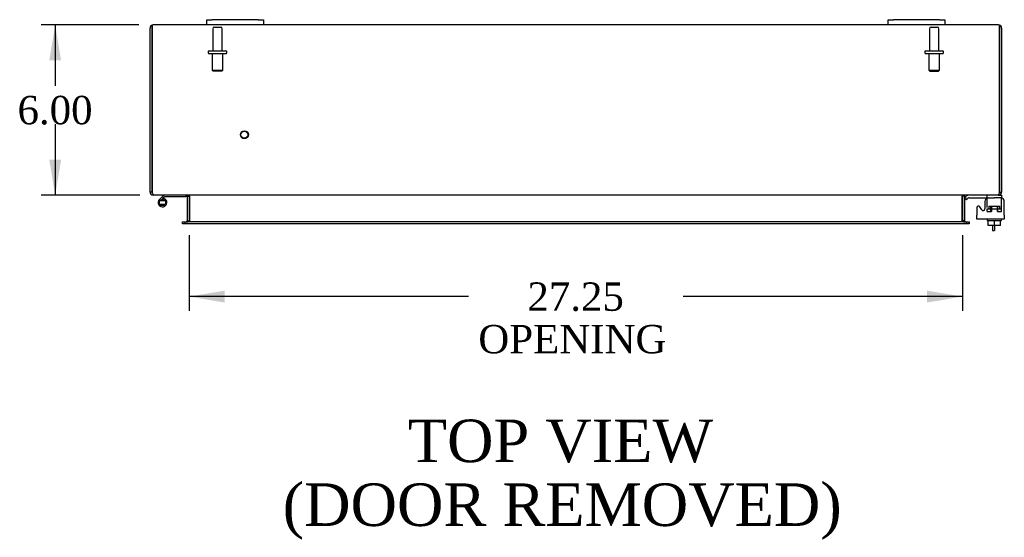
# Model space of a CAD drawing. Header units: inches. Extents: x 12 to 226, y 8 to 156.
# Tile 4 of 8: x 58 to 93, y 117 to 135. Entities that reach past the tile are written whole.
import ezdxf
from ezdxf.enums import TextEntityAlignment as Align

# ---------------------------------------------------------------- set-up
doc = ezdxf.new("R2010")
doc.units = ezdxf.units.IN
doc.header["$MEASUREMENT"] = 0
for name, color, linetype in [('COM40153-1', 7, 'CONTINUOUS'), ('COM42667', 7, 'CONTINUOUS'), ('COM42780', 7, 'CONTINUOUS'), ('COM48490', 7, 'CONTINUOUS'), ('DEFAULT', 7, 'CONTINUOUS'), ('FET07710', 7, 'CONTINUOUS'), ('HNG10620-32B', 7, 'CONTINUOUS'), ('HNG10620-32P', 7, 'CONTINUOUS'), ('SCC19011', 7, 'CONTINUOUS'), ('STD21878', 7, 'CONTINUOUS'), ('STD26094', 7, 'CONTINUOUS'), ('WAF25035', 7, 'CONTINUOUS')]:
    doc.layers.add(name, color=color, linetype=linetype)
doc.styles.add('SEACAD_TIMES_NEW_ROMAN', font='times.ttf')

# ---------------------------------------------------------------- blocks, each defined once
blk = doc.blocks.new('GDIMGGROUP18')
at = {"layer": 'DEFAULT', "linetype": 'Continuous'}
for points in [[(59.342, 133.712), (59.758, 133.712), (59.55, 134.962)], [(59.342, 130.212), (59.55, 128.962), (59.758, 130.212)]]:
    blk.add_hatch(color=136, dxfattribs=at).paths.add_polyline_path(points)
at = {"layer": 'DEFAULT', "color": 136, "linetype": 'Continuous'}
for p, q in [((62.501, 134.962), (59.05, 134.962)), ((59.55, 134.962), (59.55, 132.812)), ((59.55, 131.462), (59.55, 128.962)), ((62.527, 128.962), (59.05, 128.962))]:
    blk.add_line(p, q, dxfattribs=at)
at = {"layer": 'DEFAULT', "color": 136, "linetype": 'Continuous', "style": 'SEACAD_TIMES_NEW_ROMAN'}
blk.add_text('6.00', height=1, dxfattribs=at).set_placement((58.223, 132.462), align=Align.TOP_LEFT)
blk = doc.blocks.new('GDIMGGROUP19')
at = {"layer": 'DEFAULT', "linetype": 'Continuous'}
for points in [[(65.518, 125.178), (65.518, 125.595), (64.268, 125.387)], [(90.268, 125.178), (91.518, 125.387), (90.268, 125.595)]]:
    blk.add_hatch(color=136, dxfattribs=at).paths.add_polyline_path(points)
at = {"layer": 'DEFAULT', "color": 136, "linetype": 'Continuous'}
for p, q in [((64.268, 127.557), (64.268, 124.887)), ((91.518, 127.557), (91.518, 124.887)), ((74.107, 125.387), (64.268, 125.387)), ((91.518, 125.387), (81.679, 125.387))]:
    blk.add_line(p, q, dxfattribs=at)
at = {"layer": 'DEFAULT', "color": 136, "linetype": 'Continuous', "style": 'SEACAD_TIMES_NEW_ROMAN'}
for s, p in [('27.25', (76.187, 125.887)), ('OPENING ', (74.457, 124.387))]:
    blk.add_text(s, height=1, dxfattribs=at).set_placement(p, align=Align.TOP_LEFT)

msp = doc.modelspace()

# ---------------------------------------------------------------- linework, layer by layer
at = {"layer": 'COM40153-1', "color": 7}
for p, q in [((92.571, 127.89), (92.571, 127.712)), ((92.571, 127.712), (92.643, 127.712)), ((92.643, 127.89), (92.643, 127.712))]:
    msp.add_line(p, q, dxfattribs=at)
at = {"layer": 'COM42667', "color": 7}
for p, q in [((92.302, 128.742), (92.302, 128.482)), ((92.989, 128.259), (92.989, 128.742)), ((92.019, 128.515), (92.019, 128.259)), ((92.192, 128.45), (92.129, 128.547)), ((92.019, 128.116), (92.019, 128.259)), ((92.989, 128.116), (92.019, 128.116)), ((92.989, 128.259), (92.989, 128.116))]:
    msp.add_line(p, q, dxfattribs=at)
for centre, radius, start, end in [((92.427, 128.742), 0.125, 90, 180), ((92.864, 128.742), 0.125, 0, 90), ((92.079, 128.515), 0.06, 32.8455, 180), ((92.242, 128.482), 0.06, 212.8455, 0)]:
    msp.add_arc(centre, radius, start, end, dxfattribs=at)
at = {"layer": 'COM42780', "color": 7}
for p, q in [((91.59, 128.87), (91.64, 128.92)), ((91.59, 128.87), (91.657, 128.802)), ((91.657, 128.802), (91.707, 128.853)), ((91.741, 128.867), (92.64, 128.867)), ((91.775, 128.868), (91.775, 128.867)), ((91.775, 128.868), (91.835, 128.868)), ((91.835, 128.868), (91.835, 128.867)), ((91.835, 128.868), (91.863, 128.868)), ((91.863, 128.868), (91.863, 128.867)), ((91.863, 128.868), (92.025, 128.868)), ((91.976, 128.868), (91.976, 128.867)), ((92.025, 128.868), (92.025, 128.867)), ((92.39, 128.821), (92.39, 128.946)), ((92.89, 128.867), (92.64, 128.867)), ((92.785, 128.962), (92.89, 128.962)), ((92.89, 128.962), (92.89, 128.867)), ((92.89, 128.864), (92.89, 128.867)), ((92.89, 128.82), (92.89, 128.864)), ((92.89, 128.53), (92.89, 128.82)), ((92.39, 128.485), (92.89, 128.485)), ((92.39, 128.39), (92.39, 128.476)), ((92.39, 128.39), (92.533, 128.39)), ((92.445, 128.58), (92.835, 128.58)), ((92.445, 128.58), (92.445, 128.485)), ((92.515, 128.39), (92.515, 128.58)), ((92.533, 128.58), (92.533, 128.39)), ((92.746, 128.39), (92.746, 128.58)), ((92.746, 128.39), (92.89, 128.39)), ((92.765, 128.39), (92.765, 128.58)), ((92.835, 128.485), (92.835, 128.58)), ((92.89, 128.39), (92.89, 128.53))]:
    msp.add_line(p, q, dxfattribs=at)
for radius in [0.143, 0.048]:
    msp.add_arc((91.741, 128.819), radius, 90, 135, dxfattribs=at)
msp.add_ellipse((92.14, 127.862), major_axis=(0, 14.322), ratio=0.017455, start_param=-1.524085, end_param=-1.503851, dxfattribs=at)
msp.add_open_spline([(92.387, 128.859), (92.386, 128.861), (92.386, 128.862), (92.384, 128.866), (92.383, 128.867), (92.381, 128.867)], degree=3, knots=[0.6179659, 0.6179659, 0.6179659, 0.6179659, 0.75, 0.75, 1, 1, 1, 1], dxfattribs=at)
at = {"layer": 'COM48490', "color": 7}
for p, q in [((62.965, 134.854), (62.965, 134.956)), ((62.965, 134.956), (62.965, 134.854)), ((64.893, 134.962), (63.001, 134.962)), ((88.893, 134.962), (66.893, 134.962)), ((92.785, 134.962), (90.893, 134.962)), ((92.821, 134.854), (92.821, 134.956)), ((92.821, 134.956), (92.821, 134.854)), ((62.893, 129.07), (62.893, 134.854)), ((62.965, 134.854), (62.965, 129.07)), ((62.965, 129.07), (62.965, 134.854)), ((92.821, 129.07), (92.821, 134.854)), ((92.821, 134.854), (92.821, 129.07)), ((92.893, 134.854), (92.893, 129.07)), ((62.965, 129.07), (62.893, 129.07)), ((92.821, 129.07), (92.893, 129.07)), ((63.001, 128.986), (63.001, 128.962)), ((63.025, 128.962), (63.001, 128.962)), ((92.759, 128.962), (63.027, 128.962)), ((64.196, 128.926), (64.196, 128.057)), ((64.196, 128.926), (64.268, 128.926)), ((64.268, 128.926), (64.268, 128.057)), ((64.281, 128.926), (64.281, 128.057)), ((91.505, 128.057), (91.505, 128.926)), ((91.59, 128.926), (91.518, 128.926)), ((91.518, 128.926), (91.518, 128.057)), ((91.59, 128.926), (91.59, 128.057)), ((92.785, 128.962), (92.761, 128.962)), ((92.785, 128.986), (92.785, 128.962)), ((64.038, 127.949), (64.038, 128.021)), ((64.038, 128.021), (64.114, 128.021)), ((64.121, 128.021), (64.114, 128.021)), ((64.121, 128.021), (64.166, 128.021)), ((64.121, 128.021), (64.121, 127.949)), ((91.619, 128.021), (64.166, 128.021)), ((64.196, 128.057), (64.268, 128.057)), ((91.59, 128.057), (91.518, 128.057)), ((91.619, 128.021), (91.664, 128.021)), ((91.664, 128.021), (91.672, 128.021)), ((91.664, 127.949), (91.664, 128.021)), ((91.672, 128.021), (91.748, 128.021)), ((91.748, 128.021), (91.748, 127.949)), ((64.114, 127.949), (64.038, 127.949)), ((64.121, 127.949), (64.114, 127.949)), ((64.166, 127.949), (64.121, 127.949)), ((91.619, 127.949), (64.166, 127.949)), ((91.664, 127.949), (91.619, 127.949)), ((91.664, 127.949), (91.672, 127.949)), ((91.748, 127.949), (91.672, 127.949))]:
    msp.add_line(p, q, dxfattribs=at)
for centre, radius, start, end in [((63.001, 134.854), 0.108, 109.4712, 180), ((63.001, 134.854), 0.108, 90, 109.4712), ((92.785, 134.854), 0.108, 70.5288, 90), ((92.785, 134.854), 0.108, 0, 70.5288), ((63.001, 129.07), 0.108, 180, 270), ((63.001, 129.07), 0.036, 180, 218.7233), ((92.785, 129.07), 0.108, 270, 0), ((92.785, 129.07), 0.036, 321.2767, 0), ((64.16, 128.926), 0.036, 0, 90), ((64.16, 128.926), 0.108, 0, 10.3965), ((91.626, 128.926), 0.108, 169.6031, 180), ((91.626, 128.926), 0.036, 90, 180), ((64.16, 128.057), 0.036, 270, 360), ((64.16, 128.057), 0.108, 349.6015, 360), ((91.626, 128.057), 0.108, 180, 190.3994), ((91.626, 128.057), 0.036, 180, 270)]:
    msp.add_arc(centre, radius, start, end, dxfattribs=at)
for centre, start_param, end_param in [((63.001, 134.854), 3.141593, 3.48143), ((92.785, 134.854), 2.801756, 3.141593)]:
    msp.add_ellipse(centre, major_axis=(0, -0.108), ratio=0.997813, start_param=start_param, end_param=end_param, dxfattribs=at)
for points, knots in [([(63.027, 128.962), (63.022, 128.962), (63.016, 128.965), (63.006, 128.976), (63.001, 128.984), (62.991, 129.004), (62.986, 129.015), (62.975, 129.042), (62.97, 129.056), (62.965, 129.07)], [0, 0, 0, 0, 0.25, 0.25, 0.5, 0.5, 0.75, 0.75, 1, 1, 1, 1]), ([(92.821, 129.07), (92.816, 129.056), (92.811, 129.042), (92.8, 129.015), (92.795, 129.004), (92.785, 128.984), (92.78, 128.976), (92.769, 128.965), (92.764, 128.962), (92.759, 128.962)], [0, 0, 0, 0, 0.25, 0.25, 0.5, 0.5, 0.75, 0.75, 1, 1, 1, 1]), ([(64.281, 128.926), (64.281, 128.928), (64.281, 128.93), (64.279, 128.933), (64.278, 128.935), (64.274, 128.94), (64.27, 128.942), (64.262, 128.947), (64.258, 128.949), (64.249, 128.952), (64.244, 128.954), (64.229, 128.957), (64.219, 128.959), (64.199, 128.961), (64.188, 128.962), (64.178, 128.962)], [0, 0, 0, 0, 0.0625, 0.0625, 0.125, 0.125, 0.25, 0.25, 0.375, 0.375, 0.5, 0.5, 0.75, 0.75, 1, 1, 1, 1]), ([(91.608, 128.962), (91.598, 128.962), (91.587, 128.961), (91.567, 128.959), (91.557, 128.957), (91.542, 128.954), (91.537, 128.952), (91.528, 128.949), (91.523, 128.947), (91.515, 128.942), (91.512, 128.94), (91.508, 128.935), (91.506, 128.933), (91.505, 128.93), (91.505, 128.928), (91.505, 128.926)], [0, 0, 0, 0, 0.25, 0.25, 0.5, 0.5, 0.625, 0.625, 0.75, 0.75, 0.875, 0.875, 0.9375, 0.9375, 1, 1, 1, 1]), ([(64.178, 128.021), (64.188, 128.021), (64.199, 128.021), (64.219, 128.024), (64.229, 128.025), (64.244, 128.029), (64.249, 128.031), (64.258, 128.034), (64.262, 128.036), (64.27, 128.041), (64.274, 128.043), (64.278, 128.048), (64.279, 128.05), (64.281, 128.053), (64.281, 128.055), (64.281, 128.057)], [0, 0, 0, 0, 0.25, 0.25, 0.5, 0.5, 0.625, 0.625, 0.75, 0.75, 0.875, 0.875, 0.9375, 0.9375, 1, 1, 1, 1]), ([(91.505, 128.057), (91.505, 128.055), (91.505, 128.053), (91.507, 128.05), (91.508, 128.048), (91.512, 128.043), (91.515, 128.041), (91.523, 128.036), (91.528, 128.034), (91.537, 128.031), (91.542, 128.029), (91.557, 128.025), (91.567, 128.024), (91.587, 128.021), (91.598, 128.021), (91.608, 128.021)], [0, 0, 0, 0, 0.0625, 0.0625, 0.125, 0.125, 0.25, 0.25, 0.375, 0.375, 0.5, 0.5, 0.75, 0.75, 1, 1, 1, 1])]:
    msp.add_open_spline(points, degree=3, knots=knots, dxfattribs=at)
at = {"layer": 'FET07710', "color": 7}
for p, q in [((64.893, 135.149), (65.08, 135.149)), ((64.893, 134.962), (64.893, 135.149)), ((65.08, 134.962), (64.893, 134.962)), ((66.705, 135.149), (65.08, 135.149)), ((66.705, 134.962), (65.08, 134.962)), ((66.705, 135.149), (66.893, 135.149)), ((66.893, 134.962), (66.705, 134.962)), ((66.893, 135.149), (66.893, 134.962)), ((88.893, 135.149), (89.08, 135.149)), ((88.893, 134.962), (88.893, 135.149)), ((89.08, 134.962), (88.893, 134.962)), ((90.705, 135.149), (89.08, 135.149)), ((90.705, 134.962), (89.08, 134.962)), ((90.705, 135.149), (90.893, 135.149)), ((90.893, 134.962), (90.705, 134.962)), ((90.893, 135.149), (90.893, 134.962))]:
    msp.add_line(p, q, dxfattribs=at)
at = {"layer": 'HNG10620-32B', "color": 7}
for p, q in [((63.332, 128.918), (63.223, 128.809)), ((63.374, 128.876), (63.289, 128.79)), ((63.35, 128.936), (63.332, 128.918)), ((63.332, 128.918), (63.374, 128.876)), ((63.377, 128.848), (63.36, 128.79)), ((63.392, 128.893), (63.374, 128.876)), ((64.148, 128.902), (63.413, 128.902)), ((64.148, 128.962), (64.148, 128.902))]:
    msp.add_line(p, q, dxfattribs=at)
for centre, radius, start, end in [((63.332, 128.701), 0.154, 135, 72.8181), ((63.413, 128.873), 0.089, 90, 135), ((63.413, 128.873), 0.029, 90, 135)]:
    msp.add_arc(centre, radius, start, end, dxfattribs=at)
at = {"layer": 'HNG10620-32P', "color": 7}
for p, q in [((63.217, 128.766), (63.217, 128.636)), ((63.447, 128.766), (63.217, 128.766)), ((63.447, 128.636), (63.447, 128.766)), ((63.447, 128.636), (63.217, 128.636))]:
    msp.add_line(p, q, dxfattribs=at)
for centre, start, end in [((63.336, 128.532), 90.9722, 117.1004), ((63.327, 128.532), 62.9012, 89.0261), ((63.336, 128.869), 242.9006, 269.0262), ((63.327, 128.869), 270.9722, 297.1006)]:
    msp.add_arc(centre, 0.262, start, end, dxfattribs=at)
at = {"layer": 'SCC19011', "color": 7}
for p, q in [((92.425, 127.89), (92.425, 128.071)), ((92.64, 127.89), (92.64, 128.071)), ((92.855, 127.89), (92.855, 128.071)), ((92.64, 127.89), (92.425, 127.89)), ((92.855, 127.89), (92.64, 127.89))]:
    msp.add_line(p, q, dxfattribs=at)
at = {"layer": 'STD21878', "color": 7}
for radius in [0.141, 0.125]:
    msp.add_circle((66.215, 131.094), radius, dxfattribs=at)
at = {"layer": 'STD26094', "color": 7}
for p, q in [((65.103, 134.83), (65.103, 134.053)), ((65.163, 134.89), (65.373, 134.89)), ((65.433, 134.053), (65.433, 134.83)), ((90.353, 134.83), (90.353, 134.053)), ((90.413, 134.89), (90.623, 134.89)), ((90.683, 134.053), (90.683, 134.83)), ((64.943, 134.023), (64.943, 133.983)), ((64.973, 134.053), (65.563, 134.053)), ((64.973, 133.953), (65.563, 133.953)), ((65.08, 133.953), (65.08, 133.365)), ((65.455, 133.365), (65.455, 133.953)), ((65.593, 133.983), (65.593, 134.023)), ((90.193, 134.023), (90.193, 133.983)), ((90.223, 134.053), (90.813, 134.053)), ((90.223, 133.953), (90.813, 133.953)), ((90.33, 133.953), (90.33, 133.365)), ((90.705, 133.365), (90.705, 133.953)), ((90.843, 133.983), (90.843, 134.023)), ((65.08, 133.365), (65.455, 133.365)), ((65.08, 133.365), (65.118, 133.328)), ((65.418, 133.328), (65.118, 133.328)), ((65.418, 133.328), (65.455, 133.365)), ((90.33, 133.365), (90.705, 133.365)), ((90.33, 133.365), (90.368, 133.328)), ((90.368, 133.328), (90.668, 133.328)), ((90.668, 133.328), (90.705, 133.365))]:
    msp.add_line(p, q, dxfattribs=at)
for centre, radius, start, end in [((65.163, 134.83), 0.06, 90, 180), ((65.373, 134.83), 0.06, 0, 90), ((90.413, 134.83), 0.06, 90, 180), ((90.623, 134.83), 0.06, 0, 90), ((64.973, 134.023), 0.03, 90, 180), ((64.973, 133.983), 0.03, 180, 270), ((65.563, 134.023), 0.03, 0, 90), ((65.563, 133.983), 0.03, 270, 0), ((90.223, 134.023), 0.03, 90, 180), ((90.223, 133.983), 0.03, 180, 270), ((90.813, 134.023), 0.03, 0, 90), ((90.813, 133.983), 0.03, 270, 0)]:
    msp.add_arc(centre, radius, start, end, dxfattribs=at)
at = {"layer": 'WAF25035', "color": 7}
for p, q in [((92.39, 128.116), (92.39, 128.071)), ((92.39, 128.071), (92.89, 128.071)), ((92.89, 128.071), (92.89, 128.116))]:
    msp.add_line(p, q, dxfattribs=at)

# ---------------------------------------------------------------- block references
at = {"layer": 'DEFAULT', "color": 7}
for name in ['GDIMGGROUP18', 'GDIMGGROUP19']:
    msp.add_blockref(name, (0, 0), dxfattribs=at)

# ---------------------------------------------------------------- texts
at = {"layer": 'DEFAULT', "color": 7, "style": 'SEACAD_TIMES_NEW_ROMAN'}
for s, p in [('TOP VIEW', (71.972, 121.052)), ('(DOOR REMOVED)', (67.565, 118.802))]:
    msp.add_text(s, height=1.5, dxfattribs=at).set_placement(p, align=Align.TOP_LEFT)

doc.saveas('drawing.dxf')
